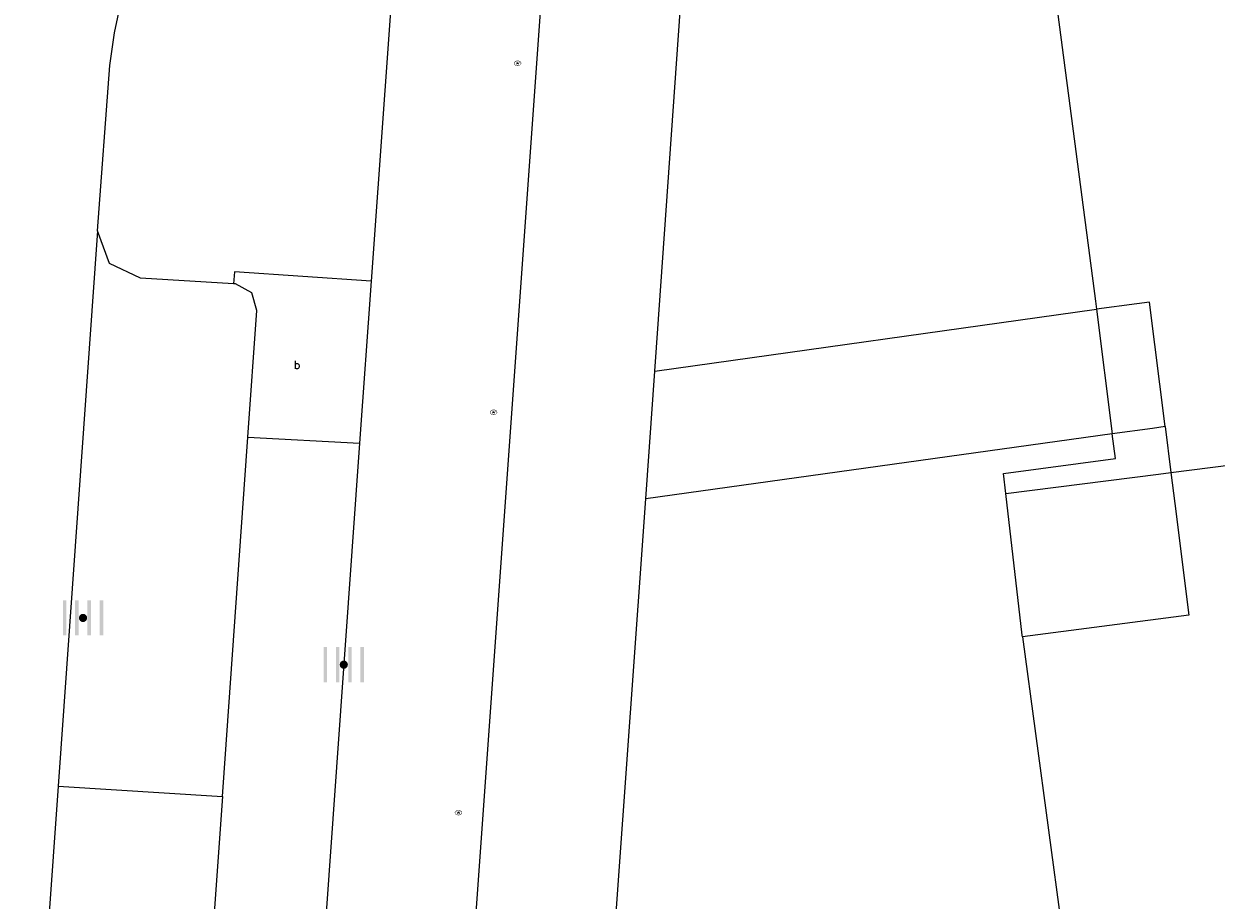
# Model space of a CAD drawing. Header units: metres. Extents: x 197457 to 198138, y 353986 to 354984.
# Tile 122 of 217: x 198028 to 198043, y 354307 to 354318. Entities that reach past the tile are written whole.
import ezdxf

# ---------------------------------------------------------------- set-up
doc = ezdxf.new("R2010")
doc.units = ezdxf.units.M
doc.header["$MEASUREMENT"] = 0
for name, color, linetype, lineweight in [('Grens gebouw op maaiveld onder overbouw', 1, 'Continuous', 13), ('grens individueel parkeervak', 7, 'Continuous', 0), ('hoofdgebouw', 1, 'Continuous', 0), ('kant verharding', 7, 'Continuous', 0), ('overbouw', 1, 'Continuous', 13), ('tussenmuur', 1, 'Continuous', 13), ('waterleidingput', 132, 'Continuous', 0), ('weginrichtingselement', 7, 'Continuous', 0)]:
    doc.layers.add(name, color=color, linetype=linetype, lineweight=lineweight)
doc.layers.add('kolk', color=7, linetype='Continuous', lineweight=0, true_color=0x104b6e)
doc.styles.add('Style-STANDARD', font='STANDARD.shx')

# ---------------------------------------------------------------- blocks, each defined once
blk = doc.blocks.new('kolk')
at = {"layer": 'kolk', "linetype": 'Continuous', "lineweight": 0, "true_color": 0xbd2877}
for points in [[(-0.489, -0.425), (-0.489, 0), (-0.489, 0.425), (-0.404, 0.425), (-0.404, 0), (-0.404, -0.425)], [(-0.191, -0.425), (-0.191, 0), (-0.191, 0.425), (-0.106, 0.425), (-0.106, 0), (-0.106, -0.425)], [(0.106, -0.425), (0.106, 0), (0.106, 0.425), (0.191, 0.425), (0.191, 0), (0.191, -0.425)], [(0.404, -0.425), (0.404, 0), (0.404, 0.425), (0.489, 0.425), (0.489, 0), (0.489, -0.425)]]:
    blk.add_hatch(color=232, dxfattribs=at).paths.add_polyline_path(points)
at = {"layer": 'kolk', "linetype": 'Continuous', "lineweight": 0, "true_color": 0x681648}
blk.add_hatch(color=219, dxfattribs=at).paths.add_polyline_path([(0.1, 0, 1), (-0.1, 0, 1)])
blk = doc.blocks.new('waterleidingput')
at = {"layer": 'waterleidingput', "linetype": 'Continuous', "lineweight": 0, "true_color": 0x248bcb}
h = blk.add_hatch(color=142, dxfattribs=at)
edge = h.paths.add_edge_path()
edge.add_spline(control_points=[(0.44, 0), (0.44, 0.04), (0.43, 0.09), (0.36, 0.2), (0.28, 0.26), (0.09, 0.32), (-0.02, 0.33), (-0.22, 0.29), (-0.31, 0.24), (-0.42, 0.12), (-0.44, 0.06), (-0.44, -0.06), (-0.42, -0.12), (-0.33, -0.22), (-0.28, -0.26), (-0.1, -0.33), (0.04, -0.33), (0.27, -0.27), (0.37, -0.2), (0.43, -0.08), (0.44, -0.04), (0.44, 0)], knot_values=[0, 0, 0, 0, 0.060484, 0.060484, 0.178041, 0.178041, 0.295599, 0.295599, 0.413157, 0.413157, 0.498623, 0.498623, 0.584089, 0.584089, 0.669555, 0.669555, 0.808438, 0.808438, 0.94732, 0.94732, 1, 1, 1, 1], degree=3, periodic=0)
edge = h.paths.add_edge_path(flags=16)
edge.add_ellipse((0, 0), major_axis=(0.392, 0), ratio=0.689655, start_angle=0, end_angle=360)
for points in [[(-0.05, -0.09, -0.141608), (-0.09, -0.05), (-0.1, -0.09), (-0.17, 0.18), (-0.22, 0.18), (-0.12, -0.17), (-0.07, -0.17)], [(0.03, 0.18), (-0.02, 0.18), (-0.05, 0.09, -0.269854), (0.05, 0.09)], [(0.23, 0.18), (0.18, 0.18), (0.1, -0.09), (0.09, -0.05, -0.141608), (0.05, -0.09), (0.08, -0.17), (0.13, -0.17)]]:
    blk.add_hatch(color=142, dxfattribs=at).paths.add_polyline_path(points)
at = {"layer": 'waterleidingput', "linetype": 'Continuous', "lineweight": 0, "true_color": 0x104b6e}
blk.add_hatch(color=156, dxfattribs=at).paths.add_polyline_path([(0.1, 0, 1), (-0.1, 0, 1)])

msp = doc.modelspace()

# ---------------------------------------------------------------- linework, layer by layer
at = {"layer": 'Grens gebouw op maaiveld onder overbouw', "linetype": 'Continuous', "lineweight": 13}
for p, q in [((198041.892, 354314.416), (198041.403, 354314.351)), ((198042.236, 354312.928), (198042.306, 354312.372)), ((198042.306, 354312.372), (198042.353, 354311.999))]:
    msp.add_line(p, q, dxfattribs=at)
at = {"layer": 'Grens gebouw op maaiveld onder overbouw', "linetype": 'Continuous', "lineweight": 13, "flags": 128}
for points in [[(198042.236, 354312.928), (198042.047, 354314.436), (198041.892, 354314.416)], [(198042.353, 354311.999), (198042.522, 354310.646), (198040.506, 354310.381)]]:
    msp.add_lwpolyline(points, dxfattribs=at)
at = {"layer": 'grens individueel parkeervak', "linetype": 'Continuous', "lineweight": 0}
for p, q in [((198029.299, 354315.299), (198028.821, 354308.575)), ((198030.813, 354308.449), (198031.12, 354312.8)), ((198028.821, 354308.575), (198028.406, 354302.744)), ((198028.821, 354308.575), (198030.813, 354308.449)), ((198030.813, 354308.449), (198030.502, 354304.036))]:
    msp.add_line(p, q, dxfattribs=at)
at = {"layer": 'grens individueel parkeervak', "linetype": 'Continuous', "lineweight": 0, "flags": 128}
for points in [[(198030.948, 354314.658), (198029.821, 354314.728), (198029.442, 354314.905), (198029.299, 354315.299)], [(198031.12, 354312.8), (198031.228, 354314.334), (198031.168, 354314.55), (198030.97, 354314.657), (198030.948, 354314.658)]]:
    msp.add_lwpolyline(points, dxfattribs=at)
at = {"layer": 'hoofdgebouw', "linetype": 'Continuous', "lineweight": 0}
for p, q in [((198041.39, 354314.448), (198041.403, 354314.351)), ((198040.506, 354310.381), (198040.982, 354306.852))]:
    msp.add_line(p, q, dxfattribs=at)
at = {"layer": 'hoofdgebouw', "linetype": 'Continuous', "lineweight": 0, "flags": 128}
msp.add_lwpolyline([(198048.171, 354321.898), (198046.836, 354321.545), (198046.948, 354320.692), (198040.676, 354319.888), (198041.39, 354314.448)], dxfattribs=at)
at = {"layer": 'kant verharding', "linetype": 'Continuous', "lineweight": 0}
for p, q in [((198033.063, 354320.973), (198032.615, 354314.692)), ((198034.734, 354318.954), (198031.118, 354268.226)), ((198036.051, 354313.598), (198036.422, 354318.834)), ((198032.615, 354314.692), (198032.475, 354312.728)), ((198036.051, 354313.598), (198041.403, 354314.351)), ((198035.941, 354312.053), (198036.051, 354313.598)), ((198042.084, 354312.907), (198041.595, 354312.839)), ((198042.236, 354312.928), (198042.084, 354312.907)), ((198031.12, 354312.8), (198032.475, 354312.728)), ((198041.595, 354312.839), (198035.941, 354312.053)), ((198032.475, 354312.728), (198031.851, 354303.971)), ((198035.521, 354306.14), (198035.941, 354312.053))]:
    msp.add_line(p, q, dxfattribs=at)
at = {"layer": 'kant verharding', "linetype": 'Continuous', "lineweight": 0, "flags": 128}
for points in [[(198029.299, 354315.299), (198029.446, 354317.303), (198029.503, 354317.696), (198029.62, 354318.251)], [(198032.615, 354314.692), (198030.957, 354314.803), (198030.948, 354314.658)]]:
    msp.add_lwpolyline(points, dxfattribs=at)
at = {"layer": 'overbouw', "linetype": 'Continuous', "lineweight": 13}
for p, q in [((198041.403, 354314.351), (198041.595, 354312.839)), ((198040.306, 354312.117), (198042.155, 354312.353)), ((198042.155, 354312.353), (198042.306, 354312.372)), ((198040.503, 354310.404), (198040.306, 354312.117)), ((198040.506, 354310.381), (198040.503, 354310.404))]:
    msp.add_line(p, q, dxfattribs=at)
at = {"layer": 'overbouw', "linetype": 'Continuous', "lineweight": 13, "flags": 128}
msp.add_lwpolyline([(198040.306, 354312.117), (198040.278, 354312.361), (198041.633, 354312.542), (198041.595, 354312.839)], dxfattribs=at)
at = {"layer": 'tussenmuur', "linetype": 'Continuous', "lineweight": 13, "flags": 128}
msp.add_lwpolyline([(198042.306, 354312.372), (198052.225, 354313.634), (198052.255, 354313.396)], dxfattribs=at)

# ---------------------------------------------------------------- block references
at = {"layer": 'kolk', "linetype": 'Continuous', "lineweight": 0, "xscale": 0.5, "yscale": 0.5}
for p in [(198029.123, 354310.611), (198032.283, 354310.045)]:
    msp.add_blockref('kolk', p, dxfattribs=at)
at = {"layer": 'waterleidingput', "linetype": 'Continuous', "lineweight": 0, "xscale": 0.1, "yscale": 0.1, "zscale": 0.1}
for p in [(198034.389, 354317.329), (198034.098, 354313.102), (198033.672, 354308.253)]:
    msp.add_blockref('waterleidingput', p, dxfattribs=at)

# ---------------------------------------------------------------- texts
at = {"layer": 'weginrichtingselement', "style": 'Style-STANDARD'}
msp.add_text('b', height=0.1, rotation=359.6691, dxfattribs=at).set_placement((198031.678, 354313.627))

doc.saveas('drawing.dxf')
